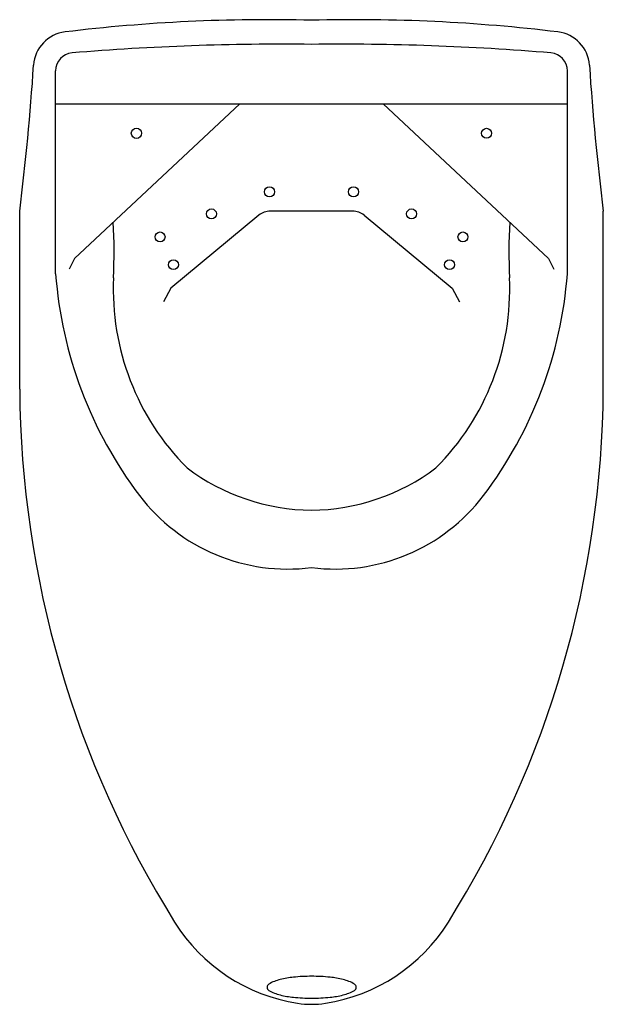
# Model space of a CAD drawing. Header units: millimetres. Extents: x -0.163 to 0.163, y 0.347 to 0.896.
import ezdxf

# ---------------------------------------------------------------- set-up
doc = ezdxf.new("R2010")
doc.units = ezdxf.units.MM
doc.layers.add('BLOCKS', color=3, linetype='Continuous')

msp = doc.modelspace()

# ---------------------------------------------------------------- linework, layer by layer
at = {"layer": 'BLOCKS'}
for p, q in [((-0.1425000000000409, 0.7546240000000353), (-0.1425000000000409, 0.8677430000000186)), ((0.1425000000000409, 0.7546240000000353), (0.1425000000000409, 0.8677430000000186)), ((-0.1425000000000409, 0.8493859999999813), (0.1425000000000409, 0.8493859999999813)), ((-0.03985199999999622, 0.8493859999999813), (-0.1319180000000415, 0.7631710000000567)), ((0.03985199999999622, 0.8493859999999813), (0.1319180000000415, 0.7631710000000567)), ((-0.1625000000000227, 0.6903049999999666), (-0.1625000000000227, 0.7895059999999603)), ((-0.02929700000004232, 0.7872149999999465), (-0.07838600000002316, 0.7466510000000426)), ((0.02292699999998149, 0.7895059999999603), (-0.02292699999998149, 0.7895059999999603)), ((0.02929700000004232, 0.7872149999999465), (0.07838600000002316, 0.7466510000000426)), ((0.1625000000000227, 0.6903049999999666), (0.1625000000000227, 0.7895059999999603)), ((-0.1319180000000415, 0.7631710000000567), (-0.1348910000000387, 0.7572249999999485)), ((0.1319180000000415, 0.7631710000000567), (0.1348910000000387, 0.7572249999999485)), ((-0.07838600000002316, 0.7466510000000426), (-0.08238900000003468, 0.7388839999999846)), ((0.07838600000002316, 0.7466510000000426), (0.08238900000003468, 0.7388839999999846))]:
    msp.add_line(p, q, dxfattribs=at)
msp.add_lwpolyline([(0.0001069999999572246, 0.3630600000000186, 0.02539), (-0.0101039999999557, 0.3625409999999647, 0.034928), (-0.01743099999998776, 0.3612729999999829, 0.073807), (-0.02370199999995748, 0.3587069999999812, 0.26466), (-0.02469599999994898, 0.3569589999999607, 0.26466), (-0.02370199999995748, 0.3552110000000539, 0.073807), (-0.01743099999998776, 0.3526450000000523, 0.034928), (-0.0101039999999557, 0.3513769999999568, 0.02539), (0.0001069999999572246, 0.3508580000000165, 0.02539), (0.01031899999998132, 0.3513769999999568, 0.034928), (0.01764600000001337, 0.3526450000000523, 0.073807), (0.02391699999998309, 0.3552110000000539, 0.26466), (0.02491099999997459, 0.3569589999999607, 0.26466), (0.02391699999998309, 0.3587069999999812, 0.073807), (0.01764600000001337, 0.3612729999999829, 0.034928), (0.01031899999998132, 0.3625409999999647, 0.02539)], format="xyb", close=True, dxfattribs=at)
for centre, radius in [((-0.09749999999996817, 0.8328900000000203), 0.002840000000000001), ((0.09749999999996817, 0.8328900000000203), 0.002786), ((-0.02340300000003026, 0.8002880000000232), 0.002786), ((0.02340300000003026, 0.8002880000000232), 0.002786), ((-0.05573100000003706, 0.7879910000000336), 0.002786), ((0.05573100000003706, 0.7879910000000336), 0.002786), ((-0.08433999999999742, 0.7751220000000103), 0.002786), ((0.08433999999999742, 0.7751220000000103), 0.002786), ((-0.07690200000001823, 0.7596790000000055), 0.002786), ((0.07690200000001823, 0.7596790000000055), 0.002786)]:
    msp.add_circle(centre, radius, dxfattribs=at)
for centre, radius, start, end in [((-0.02408500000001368, -0.04649800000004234), 0.942711, 88.53599400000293, 96.89121800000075), ((0.02408500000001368, -0.04649800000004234), 0.942711, 83.10878199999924, 91.46400599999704), ((-0.1347970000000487, 0.8695470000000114), 0.02, 96.89121800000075, 176.1878359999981), ((0.1347970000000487, 0.8695470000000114), 0.02, 3.812164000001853, 83.10878199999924), ((-0.01673000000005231, -0.5246449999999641), 1.407192, 89.31878900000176, 94.75489099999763), ((0.01673000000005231, -0.5246449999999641), 1.407192, 85.24510900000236, 90.68121099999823), ((-0.13250000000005, 0.8677430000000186), 0.01, 95.03134199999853, 180), ((0.13250000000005, 0.8677430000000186), 0.01, 0, 84.96865800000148), ((-1.591133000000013, 0.9665870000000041), 1.439566, 352.9341250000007, 356.1878359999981), ((1.591133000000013, 0.9665870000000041), 1.439566, 183.8121640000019, 187.0658749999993), ((-0.02292699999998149, 0.7795059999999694), 0.01, 90, 129.5672210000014), ((0.02292699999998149, 0.7795059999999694), 0.01, 50.43277899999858, 90), ((-0.4258250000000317, 0.7667040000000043), 0.315896, 357.3938200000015, 3.020843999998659), ((0.4258250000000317, 0.7667040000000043), 0.315896, 176.9791560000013, 182.6061799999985), ((0.09047999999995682, 0.7720649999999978), 0.233632, 184.2811629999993, 217.1189830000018), ((0.03068900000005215, 0.7459250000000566), 0.141091, 177.3938200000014, 224.8559229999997), ((-0.03068900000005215, 0.7459250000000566), 0.141091, 315.1440770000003, 2.60617999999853), ((-0.09047999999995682, 0.7720649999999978), 0.233632, 322.8810169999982, 355.7188370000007), ((0.4053209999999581, 0.6941789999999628), 0.567835, 180.3909570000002, 211.9966559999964), ((-0.4053209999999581, 0.6941789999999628), 0.567835, 328.0033440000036, 359.6090429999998), ((0.001512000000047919, 0.7408030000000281), 0.118019, 233.112961, 269.2660999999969), ((-0.001512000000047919, 0.7408030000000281), 0.118019, 270.7339000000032, 306.8870389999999), ((-0.01326900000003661, 0.6935459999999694), 0.10352, 217.1189830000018, 277.3640989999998), ((0.01326900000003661, 0.6935459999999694), 0.10352, 262.6359010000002, 322.8810169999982), ((0.007520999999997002, 0.4456380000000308), 0.098774, 211.9966559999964, 261.1297380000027), ((-0.007520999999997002, 0.4456380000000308), 0.098774, 278.8702619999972, 328.0033440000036), ((0, 0.397448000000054), 0.05, 261.1297380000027, 278.8702619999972)]:
    msp.add_arc(centre, radius, start, end, dxfattribs=at)

doc.saveas('drawing.dxf')
